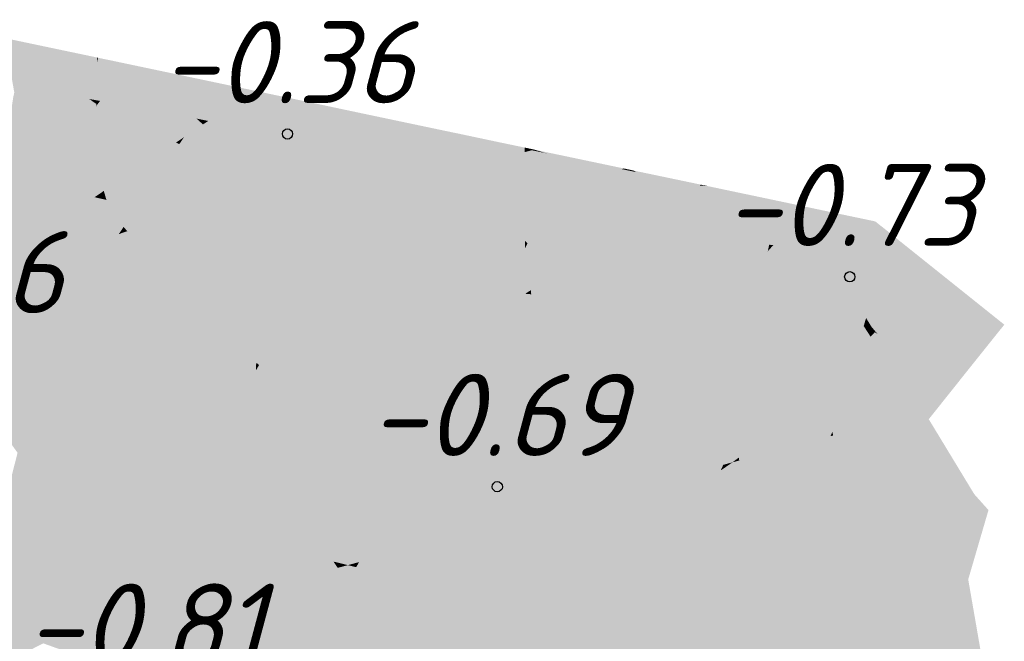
# Model space of a CAD drawing. Header units: metres. Extents: x 30306 to 66711, y 390887 to 402752.
# Tile 68 of 80: x 66265.02 to 66277.02, y 402638.53 to 402646.1. Entities that reach past the tile are written whole.
import ezdxf

# ---------------------------------------------------------------- set-up
doc = ezdxf.new("R2010")
doc.units = ezdxf.units.M
for name, color, linetype in [('GM-C3D-SURFACE-LABELS', 1, 'Continuous'), ('GM-C3D-SURFACE-TIN', 7, 'Continuous'), ('GM-C3D-SURFACE-TIN LABEL', 7, 'Continuous')]:
    doc.layers.add(name, color=color, linetype=linetype)
doc.styles.get("Standard").update_dxf_attribs({"font": 'isocpeur.ttf'})

msp = doc.modelspace()

# ---------------------------------------------------------------- linework, layer by layer
at = {"layer": 'GM-C3D-SURFACE-TIN', "color": 40, "linetype": 'Continuous', "lineweight": -3}
for points in [[(66264.954, 402645.212), (66265.082, 402645.823), (66264.837, 402645.875)], [(66265.322, 402645.147), (66265.082, 402645.823), (66264.954, 402645.212)], [(66265.868, 402645.132), (66265.962, 402645.578), (66265.082, 402645.823)], [(66265.962, 402645.578), (66265.963, 402645.638), (66265.082, 402645.823)], [(66265.322, 402645.147), (66265.868, 402645.132), (66265.082, 402645.823)], [(66265.962, 402645.578), (66265.974, 402645.635), (66265.963, 402645.638)], [(66265.988, 402645.111), (66265.974, 402645.635), (66265.962, 402645.578)], [(66265.988, 402645.111), (66266.093, 402645.61), (66265.974, 402645.635)], [(66265.988, 402645.111), (66266, 402645.109), (66266.093, 402645.61)], [(66266, 402645.109), (66266.105, 402645.608), (66266.093, 402645.61)], [(66266, 402645.109), (66267.088, 402644.91), (66266.105, 402645.608)], [(66267.088, 402644.91), (66267.187, 402645.38), (66266.105, 402645.608)], [(66265.868, 402645.132), (66265.954, 402645.117), (66265.962, 402645.578)], [(66265.954, 402645.117), (66265.988, 402645.111), (66265.962, 402645.578)], [(66267.088, 402644.91), (66267.176, 402644.893), (66267.187, 402645.38)], [(66267.176, 402644.893), (66267.274, 402645.362), (66267.187, 402645.38)], [(66267.176, 402644.893), (66267.318, 402644.865), (66267.274, 402645.362)], [(66267.647, 402645.086), (66267.871, 402645.236), (66267.274, 402645.362)], [(66267.318, 402644.865), (66267.647, 402645.086), (66267.274, 402645.362)], [(66268.168, 402644.699), (66267.871, 402645.236), (66267.647, 402645.086)], [(66268.168, 402644.699), (66268.264, 402645.153), (66267.871, 402645.236)], [(66265.322, 402645.147), (66265.333, 402645.125), (66265.953, 402645.073)], [(66265.322, 402645.147), (66265.953, 402645.073), (66265.868, 402645.132)], [(66265.339, 402645.114), (66265.953, 402645.073), (66265.333, 402645.125)], [(66265.339, 402645.114), (66265.617, 402644.583), (66265.952, 402645.045)], [(66265.339, 402645.114), (66265.952, 402645.045), (66265.953, 402645.073)], [(66265.868, 402645.132), (66265.953, 402645.073), (66265.953, 402645.082)], [(66265.868, 402645.132), (66265.953, 402645.082), (66265.954, 402645.117)], [(66265.954, 402645.117), (66265.953, 402645.082), (66265.988, 402645.111)], [(66265.988, 402645.111), (66265.953, 402645.082), (66265.971, 402645.071)], [(66265.988, 402645.111), (66265.971, 402645.071), (66266, 402645.109)], [(66266, 402645.109), (66265.971, 402645.071), (66267.088, 402644.91)], [(66268.168, 402644.699), (66268.304, 402644.671), (66268.264, 402645.153)], [(66268.304, 402644.671), (66268.4, 402645.125), (66268.264, 402645.153)], [(66268.304, 402644.671), (66269.233, 402644.477), (66268.4, 402645.125)], [(66269.233, 402644.477), (66269.328, 402644.929), (66268.4, 402645.125)], [(66265.654, 402644.535), (66265.952, 402645.045), (66265.617, 402644.583)], [(66265.654, 402644.535), (66265.949, 402644.879), (66265.952, 402645.045)], [(66265.949, 402644.879), (66265.971, 402645.071), (66265.952, 402645.045)], [(66265.949, 402644.879), (66266.925, 402644.602), (66265.971, 402645.071)], [(66265.952, 402645.045), (66265.971, 402645.071), (66265.953, 402645.073)], [(66265.953, 402645.073), (66265.971, 402645.071), (66265.953, 402645.082)], [(66265.971, 402645.071), (66266.925, 402644.602), (66267.088, 402644.91)], [(66267.318, 402644.865), (66268.168, 402644.699), (66267.647, 402645.086)], [(66265.876, 402644.247), (66265.949, 402644.879), (66265.654, 402644.535)], [(66265.936, 402644.177), (66265.949, 402644.879), (66265.876, 402644.247)], [(66265.936, 402644.177), (66266.925, 402644.602), (66265.949, 402644.879)], [(66267.088, 402644.91), (66266.925, 402644.602), (66266.988, 402644.644)], [(66267.088, 402644.91), (66266.988, 402644.644), (66267.022, 402644.667)], [(66267.088, 402644.91), (66267.022, 402644.667), (66267.176, 402644.893)], [(66267.176, 402644.893), (66267.022, 402644.667), (66267.254, 402644.823)], [(66267.176, 402644.893), (66267.254, 402644.823), (66267.318, 402644.865)], [(66269.233, 402644.477), (66270.222, 402644.741), (66269.328, 402644.929)], [(66267.254, 402644.823), (66266.965, 402644.582), (66267.991, 402644.166)], [(66267.254, 402644.823), (66267.022, 402644.667), (66266.965, 402644.582)], [(66267.318, 402644.865), (66267.254, 402644.823), (66267.991, 402644.166)], [(66267.318, 402644.865), (66267.991, 402644.166), (66268.168, 402644.699)], [(66266.988, 402644.644), (66266.925, 402644.602), (66266.965, 402644.582)], [(66267.022, 402644.667), (66266.988, 402644.644), (66266.965, 402644.582)], [(66268.168, 402644.699), (66267.991, 402644.166), (66268.304, 402644.671)], [(66268.304, 402644.671), (66267.991, 402644.166), (66269.044, 402643.825)], [(66268.304, 402644.671), (66269.044, 402643.825), (66269.233, 402644.477)], [(66269.233, 402644.477), (66270.125, 402644.281), (66270.222, 402644.741)], [(66270.125, 402644.281), (66270.386, 402644.707), (66270.222, 402644.741)], [(66270.125, 402644.281), (66270.289, 402644.244), (66270.386, 402644.707)], [(66270.289, 402644.244), (66271.175, 402644.485), (66270.386, 402644.707)], [(66271.175, 402644.485), (66270.848, 402644.609), (66270.386, 402644.707)], [(66265.936, 402644.177), (66266.045, 402644.012), (66266.925, 402644.602)], [(66266.077, 402643.903), (66266.925, 402644.602), (66266.045, 402644.012)], [(66266.077, 402643.903), (66266.451, 402643.819), (66266.925, 402644.602)], [(66266.451, 402643.819), (66266.965, 402644.582), (66266.925, 402644.602)], [(66266.451, 402643.819), (66266.898, 402643.719), (66266.965, 402644.582)], [(66266.898, 402643.719), (66267.613, 402643.559), (66266.965, 402644.582)], [(66266.965, 402644.582), (66267.613, 402643.559), (66267.991, 402644.166)], [(66271.175, 402644.485), (66271.174, 402644.527), (66270.848, 402644.609)], [(66271.175, 402644.485), (66271.262, 402644.508), (66271.174, 402644.527)], [(66271.189, 402644.034), (66271.262, 402644.508), (66271.175, 402644.485)], [(66271.189, 402644.034), (66271.288, 402644.503), (66271.262, 402644.508)], [(66269.233, 402644.477), (66269.044, 402643.825), (66270.119, 402643.561)], [(66269.233, 402644.477), (66270.119, 402643.561), (66270.125, 402644.281)], [(66270.289, 402644.244), (66271.176, 402644.037), (66271.175, 402644.485)], [(66271.189, 402644.034), (66271.175, 402644.485), (66271.176, 402644.037)], [(66271.189, 402644.034), (66271.435, 402644.472), (66271.288, 402644.503)], [(66271.34, 402643.998), (66271.435, 402644.472), (66271.189, 402644.034)], [(66271.34, 402643.998), (66271.439, 402644.471), (66271.435, 402644.472)], [(66271.34, 402643.998), (66272.358, 402644.278), (66271.439, 402644.471)], [(66270.125, 402644.281), (66270.119, 402643.561), (66270.289, 402644.244)], [(66272.276, 402643.768), (66272.358, 402644.278), (66271.34, 402643.998)], [(66272.276, 402643.768), (66272.383, 402644.273), (66272.358, 402644.278)], [(66272.276, 402643.768), (66272.495, 402644.25), (66272.383, 402644.273)], [(66267.613, 402643.559), (66267.964, 402643.481), (66267.991, 402644.166)], [(66267.964, 402643.481), (66268.746, 402643.305), (66267.991, 402644.166)], [(66267.991, 402644.166), (66268.746, 402643.305), (66269.044, 402643.825)], [(66270.289, 402644.244), (66270.119, 402643.561), (66271.179, 402643.405)], [(66270.289, 402644.244), (66271.179, 402643.405), (66271.176, 402644.037)], [(66272.391, 402643.739), (66272.495, 402644.25), (66272.276, 402643.768)], [(66272.391, 402643.739), (66272.498, 402644.249), (66272.495, 402644.25)], [(66272.391, 402643.739), (66272.533, 402644.242), (66272.498, 402644.249)], [(66272.391, 402643.739), (66273.054, 402643.922), (66272.533, 402644.242)], [(66273.054, 402643.922), (66273.308, 402644.079), (66272.533, 402644.242)], [(66271.189, 402644.034), (66271.176, 402644.037), (66271.179, 402643.405)], [(66271.189, 402644.034), (66271.179, 402643.405), (66271.21, 402643.375)], [(66271.34, 402643.998), (66271.189, 402644.034), (66271.21, 402643.375)], [(66273.054, 402643.922), (66273.408, 402644.071), (66273.308, 402644.079)], [(66273.054, 402643.922), (66273.512, 402644.049), (66273.408, 402644.071)], [(66273.392, 402643.479), (66273.512, 402644.049), (66273.054, 402643.922)], [(66273.392, 402643.479), (66273.568, 402644.037), (66273.512, 402644.049)], [(66273.447, 402643.465), (66273.568, 402644.037), (66273.392, 402643.479)], [(66273.447, 402643.465), (66274.268, 402643.89), (66273.568, 402644.037)], [(66272.276, 402643.768), (66271.34, 402643.998), (66271.21, 402643.375)], [(66272.65, 402643.671), (66273.054, 402643.922), (66272.391, 402643.739)], [(66273.392, 402643.479), (66273.054, 402643.922), (66272.65, 402643.671)], [(66266.287, 402643.574), (66266.451, 402643.819), (66266.077, 402643.903)], [(66266.287, 402643.574), (66266.898, 402643.719), (66266.451, 402643.819)], [(66268.746, 402643.305), (66269.043, 402643.239), (66269.044, 402643.825)], [(66269.043, 402643.239), (66269.855, 402643.057), (66269.044, 402643.825)], [(66269.855, 402643.057), (66270.119, 402643.561), (66269.044, 402643.825)], [(66273.701, 402643.396), (66274.268, 402643.89), (66273.447, 402643.465)], [(66273.701, 402643.396), (66274.156, 402643.357), (66274.268, 402643.89)], [(66274.205, 402643.352), (66274.268, 402643.89), (66274.156, 402643.357)], [(66274.205, 402643.352), (66274.614, 402643.817), (66274.268, 402643.89)], [(66274.205, 402643.352), (66274.511, 402643.326), (66274.614, 402643.817)], [(66274.537, 402643.324), (66274.614, 402643.817), (66274.511, 402643.326)], [(66274.537, 402643.324), (66274.706, 402643.797), (66274.614, 402643.817)], [(66274.537, 402643.324), (66274.605, 402643.318), (66274.706, 402643.797)], [(66274.605, 402643.318), (66274.913, 402643.291), (66274.706, 402643.797)], [(66275.274, 402643.26), (66275.449, 402643.641), (66274.706, 402643.797)], [(66275.274, 402643.26), (66274.706, 402643.797), (66274.913, 402643.291)], [(66266.287, 402643.574), (66266.33, 402643.522), (66266.898, 402643.719)], [(66266.33, 402643.522), (66266.835, 402642.903), (66266.898, 402643.719)], [(66266.835, 402642.903), (66267.613, 402643.559), (66266.898, 402643.719)], [(66272.276, 402643.768), (66271.21, 402643.375), (66272.043, 402643.295)], [(66272.276, 402643.768), (66272.043, 402643.295), (66272.299, 402643.453)], [(66272.276, 402643.768), (66272.299, 402643.453), (66272.348, 402643.484)], [(66272.391, 402643.739), (66272.276, 402643.768), (66272.348, 402643.484)], [(66272.65, 402643.671), (66272.348, 402643.484), (66272.312, 402643.269)], [(66273.392, 402643.479), (66272.65, 402643.671), (66272.312, 402643.269)], [(66272.65, 402643.671), (66272.391, 402643.739), (66272.348, 402643.484)], [(66266.835, 402642.903), (66266.956, 402642.769), (66267.613, 402643.559)], [(66266.956, 402642.769), (66267.054, 402642.66), (66267.613, 402643.559)], [(66267.054, 402642.66), (66267.964, 402643.481), (66267.613, 402643.559)], [(66269.855, 402643.057), (66270.139, 402642.993), (66270.119, 402643.561)], [(66270.139, 402642.993), (66271.179, 402643.311), (66270.119, 402643.561)], [(66271.179, 402643.311), (66271.179, 402643.381), (66270.119, 402643.561)], [(66271.179, 402643.405), (66270.119, 402643.561), (66271.179, 402643.381)], [(66275.359, 402643.196), (66275.449, 402643.641), (66275.274, 402643.26)], [(66275.359, 402643.196), (66275.611, 402643.512), (66275.449, 402643.641)], [(66267.054, 402642.66), (66267.1, 402642.62), (66267.964, 402643.481)], [(66267.1, 402642.62), (66267.331, 402642.418), (66267.964, 402643.481)], [(66267.903, 402641.919), (66267.964, 402643.481), (66267.331, 402642.418)], [(66267.903, 402641.919), (66268.746, 402643.305), (66267.964, 402643.481)], [(66272.299, 402643.453), (66272.043, 402643.295), (66272.312, 402643.269)], [(66272.348, 402643.484), (66272.299, 402643.453), (66272.312, 402643.269)], [(66273.392, 402643.479), (66272.312, 402643.269), (66273.419, 402643.242)], [(66273.447, 402643.465), (66273.392, 402643.479), (66273.419, 402643.242)], [(66273.701, 402643.396), (66273.447, 402643.465), (66273.419, 402643.242)], [(66275.404, 402643.162), (66275.611, 402643.512), (66275.359, 402643.196)], [(66275.404, 402643.162), (66275.697, 402643.443), (66275.611, 402643.512)], [(66275.543, 402643.057), (66275.697, 402643.443), (66275.404, 402643.162)], [(66275.543, 402643.057), (66275.955, 402643.236), (66275.697, 402643.443)], [(66270.942, 402642.814), (66271.179, 402643.311), (66270.139, 402642.993)], [(66271.182, 402642.76), (66271.179, 402643.311), (66270.942, 402642.814)], [(66271.179, 402643.405), (66271.179, 402643.381), (66271.21, 402643.375)], [(66271.179, 402643.311), (66271.21, 402643.375), (66271.179, 402643.381)], [(66271.251, 402642.803), (66271.21, 402643.375), (66271.179, 402643.311)], [(66271.182, 402642.76), (66271.251, 402642.803), (66271.179, 402643.311)], [(66271.251, 402642.803), (66272.043, 402643.295), (66271.21, 402643.375)], [(66273.701, 402643.396), (66273.419, 402643.242), (66273.754, 402643.258)], [(66267.903, 402641.919), (66267.938, 402641.892), (66268.746, 402643.305)], [(66268.194, 402641.742), (66268.746, 402643.305), (66267.938, 402641.892)], [(66268.194, 402641.742), (66269.041, 402641.504), (66268.746, 402643.305)], [(66269.041, 402641.504), (66269.043, 402643.239), (66268.746, 402643.305)], [(66269.041, 402641.504), (66269.855, 402643.057), (66269.043, 402643.239)], [(66272.057, 402642.676), (66272.043, 402643.295), (66271.251, 402642.803)], [(66272.057, 402642.676), (66272.312, 402643.269), (66272.043, 402643.295)], [(66272.38, 402642.646), (66272.312, 402643.269), (66272.057, 402642.676)], [(66272.932, 402642.593), (66273.038, 402642.672), (66272.312, 402643.269)], [(66272.932, 402642.593), (66272.312, 402643.269), (66272.38, 402642.646)], [(66273.264, 402642.841), (66273.419, 402643.242), (66272.312, 402643.269)], [(66273.264, 402642.841), (66272.312, 402643.269), (66273.038, 402642.672)], [(66273.264, 402642.841), (66273.455, 402642.99), (66273.419, 402643.242)], [(66273.754, 402643.258), (66273.419, 402643.242), (66273.455, 402642.99)], [(66275.543, 402643.057), (66275.711, 402642.931), (66275.955, 402643.236)], [(66276.398, 402642.413), (66275.955, 402643.236), (66275.711, 402642.931)], [(66276.398, 402642.413), (66277.022, 402642.383), (66275.955, 402643.236)], [(66269.041, 402641.504), (66270.198, 402641.323), (66269.855, 402643.057)], [(66270.198, 402641.323), (66270.139, 402642.993), (66269.855, 402643.057)], [(66270.198, 402641.323), (66270.306, 402641.48), (66270.139, 402642.993)], [(66270.306, 402641.48), (66270.942, 402642.814), (66270.139, 402642.993)], [(66270.306, 402641.48), (66271.182, 402642.76), (66270.942, 402642.814)], [(66270.76, 402641.316), (66271.182, 402642.76), (66270.306, 402641.48)], [(66270.76, 402641.316), (66271.318, 402641.583), (66271.182, 402642.76)], [(66271.255, 402642.753), (66271.251, 402642.803), (66271.182, 402642.76)], [(66271.339, 402641.592), (66271.255, 402642.753), (66271.182, 402642.76)], [(66271.339, 402641.592), (66271.182, 402642.76), (66271.318, 402641.583)], [(66272.057, 402642.676), (66271.251, 402642.803), (66271.255, 402642.753)], [(66271.67, 402641.781), (66272.057, 402642.676), (66271.255, 402642.753)], [(66271.67, 402641.781), (66271.255, 402642.753), (66271.339, 402641.592)], [(66271.67, 402641.781), (66272.225, 402642.115), (66272.057, 402642.676)], [(66272.424, 402642.235), (66272.38, 402642.646), (66272.057, 402642.676)], [(66272.424, 402642.235), (66272.057, 402642.676), (66272.225, 402642.115)], [(66272.932, 402642.593), (66272.38, 402642.646), (66272.424, 402642.235)], [(66276.398, 402642.413), (66276.45, 402642.374), (66277.022, 402642.383)], [(66276.627, 402642.24), (66277.022, 402642.383), (66276.45, 402642.374)], [(66276.627, 402642.24), (66276.887, 402642.215), (66277.022, 402642.383)], [(66276.627, 402642.24), (66276.803, 402642.11), (66276.887, 402642.215)], [(66268.194, 402641.742), (66268.799, 402641.383), (66269.041, 402641.504)], [(66268.799, 402641.383), (66268.918, 402641.312), (66269.041, 402641.504)], [(66268.918, 402641.312), (66269.05, 402641.251), (66269.041, 402641.504)], [(66269.05, 402641.251), (66270.161, 402641.268), (66269.041, 402641.504)], [(66269.041, 402641.504), (66270.161, 402641.268), (66270.198, 402641.323)], [(66270.201, 402641.26), (66270.306, 402641.48), (66270.198, 402641.323)], [(66270.541, 402641.212), (66270.306, 402641.48), (66270.201, 402641.26)], [(66270.541, 402641.212), (66270.76, 402641.316), (66270.306, 402641.48)], [(66269.05, 402641.251), (66269.941, 402640.947), (66270.161, 402641.268)], [(66269.99, 402640.965), (66270.161, 402641.268), (66269.941, 402640.947)], [(66269.99, 402640.965), (66270.201, 402641.26), (66270.161, 402641.268)], [(66270.201, 402641.26), (66270.198, 402641.323), (66270.161, 402641.268)], [(66269.99, 402640.965), (66270.037, 402640.982), (66270.201, 402641.26)], [(66270.037, 402640.982), (66270.216, 402641.054), (66270.201, 402641.26)], [(66270.216, 402641.054), (66270.272, 402641.081), (66270.201, 402641.26)], [(66270.541, 402641.212), (66270.201, 402641.26), (66270.272, 402641.081)]]:
    msp.add_solid(points, dxfattribs=at)
at = {"layer": 'GM-C3D-SURFACE-TIN', "color": 50, "linetype": 'Continuous', "lineweight": -3}
for points in [[(66264.766, 402644.028), (66265.19, 402643.995), (66264.942, 402645.158)], [(66264.942, 402645.158), (66265.322, 402645.147), (66264.954, 402645.212)], [(66265.19, 402643.995), (66265.339, 402645.114), (66264.942, 402645.158)], [(66264.942, 402645.158), (66265.339, 402645.114), (66265.333, 402645.125)], [(66264.942, 402645.158), (66265.333, 402645.125), (66265.322, 402645.147)], [(66265.19, 402643.995), (66265.617, 402644.583), (66265.339, 402645.114)], [(66265.19, 402643.995), (66265.654, 402644.535), (66265.617, 402644.583)], [(66265.19, 402643.995), (66265.876, 402644.247), (66265.654, 402644.535)], [(66265.19, 402643.995), (66265.84, 402643.943), (66265.876, 402644.247)], [(66265.84, 402643.943), (66265.936, 402644.177), (66265.876, 402644.247)], [(66265.84, 402643.943), (66265.932, 402643.936), (66265.936, 402644.177)], [(66265.932, 402643.936), (66266.045, 402644.012), (66265.936, 402644.177)], [(66264.643, 402643.24), (66265.19, 402643.995), (66264.766, 402644.028)], [(66264.643, 402643.24), (66265.342, 402642.878), (66265.19, 402643.995)], [(66265.342, 402642.878), (66265.815, 402643.726), (66265.19, 402643.995)], [(66265.19, 402643.995), (66265.815, 402643.726), (66265.84, 402643.943)], [(66265.815, 402643.726), (66265.932, 402643.936), (66265.84, 402643.943)], [(66265.815, 402643.726), (66266.227, 402643.486), (66265.932, 402643.936)], [(66265.932, 402643.936), (66266.077, 402643.903), (66266.045, 402644.012)], [(66265.932, 402643.936), (66266.227, 402643.486), (66266.287, 402643.574)], [(66265.932, 402643.936), (66266.287, 402643.574), (66266.077, 402643.903)], [(66265.342, 402642.878), (66265.696, 402642.696), (66265.815, 402643.726)], [(66265.696, 402642.696), (66266.227, 402643.486), (66265.815, 402643.726)], [(66266.227, 402643.486), (66266.33, 402643.522), (66266.287, 402643.574)], [(66265.696, 402642.696), (66266.812, 402642.595), (66266.227, 402643.486)], [(66266.812, 402642.595), (66266.33, 402643.522), (66266.227, 402643.486)], [(66266.812, 402642.595), (66266.835, 402642.903), (66266.33, 402643.522)], [(66274.139, 402643.277), (66273.701, 402643.396), (66273.754, 402643.258)], [(66274.139, 402643.277), (66274.156, 402643.357), (66273.701, 402643.396)], [(66274.139, 402643.277), (66274.205, 402643.352), (66274.156, 402643.357)], [(66274.472, 402643.14), (66274.205, 402643.352), (66274.139, 402643.277)], [(66274.472, 402643.14), (66274.511, 402643.326), (66274.205, 402643.352)], [(66274.472, 402643.14), (66274.537, 402643.324), (66274.511, 402643.326)], [(66274.56, 402643.103), (66274.537, 402643.324), (66274.472, 402643.14)], [(66274.56, 402643.103), (66274.605, 402643.318), (66274.537, 402643.324)], [(66275.089, 402642.86), (66274.605, 402643.318), (66274.56, 402643.103)], [(66275.089, 402642.86), (66274.913, 402643.291), (66274.605, 402643.318)], [(66264.459, 402641.518), (66265.342, 402642.878), (66264.643, 402643.24)], [(66273.521, 402642.537), (66273.754, 402643.258), (66273.455, 402642.99)], [(66274.002, 402642.491), (66274.139, 402643.277), (66273.521, 402642.537)], [(66273.521, 402642.537), (66274.139, 402643.277), (66273.754, 402643.258)], [(66274.242, 402642.468), (66274.139, 402643.277), (66274.002, 402642.491)], [(66274.242, 402642.468), (66274.472, 402643.14), (66274.139, 402643.277)], [(66275.089, 402642.86), (66275.274, 402643.26), (66274.913, 402643.291)], [(66275.089, 402642.86), (66275.359, 402643.196), (66275.274, 402643.26)], [(66275.089, 402642.86), (66275.404, 402643.162), (66275.359, 402643.196)], [(66274.628, 402642.431), (66274.472, 402643.14), (66274.242, 402642.468)], [(66274.628, 402642.431), (66274.56, 402643.103), (66274.472, 402643.14)], [(66275.337, 402642.464), (66274.56, 402643.103), (66274.682, 402642.426)], [(66274.682, 402642.426), (66274.56, 402643.103), (66274.628, 402642.431)], [(66275.337, 402642.464), (66275.089, 402642.86), (66274.56, 402643.103)], [(66275.089, 402642.86), (66275.543, 402643.057), (66275.404, 402643.162)], [(66273.521, 402642.537), (66273.455, 402642.99), (66273.264, 402642.841)], [(66275.337, 402642.464), (66275.543, 402643.057), (66275.089, 402642.86)], [(66275.337, 402642.464), (66275.711, 402642.931), (66275.543, 402643.057)], [(66264.459, 402641.518), (66264.552, 402641.46), (66265.342, 402642.878)], [(66264.552, 402641.46), (66265.696, 402642.696), (66265.342, 402642.878)], [(66266.812, 402642.595), (66266.956, 402642.769), (66266.835, 402642.903)], [(66273.16, 402642.571), (66273.264, 402642.841), (66273.038, 402642.672)], [(66273.521, 402642.537), (66273.264, 402642.841), (66273.16, 402642.571)], [(66275.337, 402642.464), (66276.398, 402642.413), (66275.711, 402642.931)], [(66266.916, 402642.437), (66266.956, 402642.769), (66266.812, 402642.595)], [(66266.916, 402642.437), (66267.054, 402642.66), (66266.956, 402642.769)], [(66264.552, 402641.46), (66264.579, 402641.413), (66265.696, 402642.696)], [(66264.579, 402641.413), (66264.618, 402641.347), (66265.696, 402642.696)], [(66264.994, 402640.821), (66265.696, 402642.696), (66264.618, 402641.347)], [(66264.994, 402640.821), (66265.548, 402640.563), (66265.696, 402642.696)], [(66265.548, 402640.563), (66266.783, 402642.223), (66265.696, 402642.696)], [(66265.696, 402642.696), (66266.783, 402642.223), (66266.812, 402642.595)], [(66266.783, 402642.223), (66266.916, 402642.437), (66266.812, 402642.595)], [(66266.916, 402642.437), (66267.1, 402642.62), (66267.054, 402642.66)], [(66267.139, 402642.096), (66267.1, 402642.62), (66266.916, 402642.437)], [(66267.139, 402642.096), (66267.331, 402642.418), (66267.1, 402642.62)], [(66272.557, 402641.009), (66272.932, 402642.593), (66272.424, 402642.235)], [(66272.557, 402641.009), (66273.16, 402642.571), (66272.932, 402642.593)], [(66273.16, 402642.571), (66273.038, 402642.672), (66272.932, 402642.593)], [(66273.742, 402641.003), (66273.16, 402642.571), (66272.557, 402641.009)], [(66273.742, 402641.003), (66273.521, 402642.537), (66273.16, 402642.571)], [(66273.742, 402641.003), (66274.002, 402642.491), (66273.521, 402642.537)], [(66273.742, 402641.003), (66274.242, 402642.468), (66274.002, 402642.491)], [(66274.083, 402641.025), (66274.242, 402642.468), (66273.742, 402641.003)], [(66274.083, 402641.025), (66274.692, 402641.553), (66274.242, 402642.468)], [(66274.8, 402641.647), (66274.628, 402642.431), (66274.242, 402642.468)], [(66274.8, 402641.647), (66274.242, 402642.468), (66274.692, 402641.553)], [(66266.783, 402642.223), (66267.139, 402642.096), (66266.916, 402642.437)], [(66267.139, 402642.096), (66267.903, 402641.919), (66267.331, 402642.418)], [(66274.819, 402641.664), (66274.682, 402642.426), (66274.628, 402642.431)], [(66274.819, 402641.664), (66274.628, 402642.431), (66274.8, 402641.647)], [(66275.308, 402642.366), (66275.337, 402642.464), (66274.682, 402642.426)], [(66275.218, 402642.063), (66275.308, 402642.366), (66274.682, 402642.426)], [(66275.218, 402642.063), (66274.682, 402642.426), (66274.819, 402641.664)], [(66275.218, 402642.063), (66275.302, 402642.148), (66275.308, 402642.366)], [(66275.391, 402642.238), (66275.308, 402642.366), (66275.302, 402642.148)], [(66275.403, 402642.357), (66275.337, 402642.464), (66275.308, 402642.366)], [(66275.391, 402642.238), (66275.403, 402642.357), (66275.308, 402642.366)], [(66275.403, 402642.357), (66276.398, 402642.413), (66275.337, 402642.464)], [(66275.391, 402642.238), (66275.444, 402642.292), (66275.403, 402642.357)], [(66275.403, 402642.357), (66276.45, 402642.374), (66276.398, 402642.413)], [(66275.403, 402642.357), (66276.627, 402642.24), (66276.45, 402642.374)], [(66275.479, 402642.266), (66275.403, 402642.357), (66275.444, 402642.292)], [(66275.479, 402642.266), (66276.627, 402642.24), (66275.403, 402642.357)], [(66272.557, 402641.009), (66272.424, 402642.235), (66272.225, 402642.115)], [(66275.479, 402642.266), (66276.388, 402641.591), (66276.803, 402642.11)], [(66275.479, 402642.266), (66276.803, 402642.11), (66276.627, 402642.24)], [(66265.548, 402640.563), (66266.714, 402640.109), (66266.783, 402642.223)], [(66266.714, 402640.109), (66267.601, 402641.393), (66266.783, 402642.223)], [(66267.601, 402641.393), (66267.139, 402642.096), (66266.783, 402642.223)], [(66272.557, 402641.009), (66272.225, 402642.115), (66271.67, 402641.781)], [(66267.601, 402641.393), (66267.9, 402641.826), (66267.139, 402642.096)], [(66267.139, 402642.096), (66267.9, 402641.826), (66267.903, 402641.919)], [(66267.9, 402641.826), (66267.938, 402641.892), (66267.903, 402641.919)], [(66267.9, 402641.826), (66268.194, 402641.742), (66267.938, 402641.892)], [(66267.903, 402640.933), (66267.9, 402641.826), (66267.601, 402641.393)], [(66267.903, 402640.933), (66268.194, 402641.742), (66267.9, 402641.826)], [(66271.375, 402641.095), (66271.67, 402641.781), (66271.339, 402641.592)], [(66272.557, 402641.009), (66271.67, 402641.781), (66271.375, 402641.095)], [(66267.903, 402640.933), (66268.799, 402641.383), (66268.194, 402641.742)], [(66271.375, 402641.095), (66271.318, 402641.583), (66270.76, 402641.316)], [(66271.375, 402641.095), (66271.339, 402641.592), (66271.318, 402641.583)], [(66266.714, 402640.109), (66267.903, 402640.933), (66267.601, 402641.393)], [(66268.294, 402640.337), (66268.799, 402641.383), (66267.903, 402640.933)], [(66268.294, 402640.337), (66268.918, 402641.312), (66268.799, 402641.383)], [(66269.109, 402639.731), (66268.918, 402641.312), (66268.294, 402640.337)], [(66269.109, 402639.731), (66269.05, 402641.251), (66268.918, 402641.312)], [(66271.375, 402641.095), (66270.76, 402641.316), (66270.541, 402641.212)], [(66269.109, 402639.731), (66269.941, 402640.947), (66269.05, 402641.251)], [(66270.734, 402639.911), (66270.541, 402641.212), (66270.272, 402641.081)], [(66270.734, 402639.911), (66271.375, 402641.095), (66270.541, 402641.212)], [(66270.308, 402639.797), (66270.216, 402641.054), (66270.037, 402640.982)], [(66270.734, 402639.911), (66270.272, 402641.081), (66270.216, 402641.054)], [(66270.734, 402639.911), (66270.216, 402641.054), (66270.308, 402639.797)], [(66271.481, 402640.11), (66271.375, 402641.095), (66270.734, 402639.911)], [(66272.209, 402640.305), (66271.375, 402641.095), (66271.481, 402640.11)], [(66272.209, 402640.305), (66272.557, 402641.009), (66271.375, 402641.095)], [(66266.714, 402640.109), (66267.907, 402639.73), (66267.903, 402640.933)], [(66267.907, 402639.73), (66268.294, 402640.337), (66267.903, 402640.933)], [(66269.157, 402639.49), (66269.99, 402640.965), (66269.109, 402639.731)], [(66269.109, 402639.731), (66269.99, 402640.965), (66269.941, 402640.947)], [(66270.308, 402639.797), (66270.037, 402640.982), (66269.157, 402639.49)], [(66269.157, 402639.49), (66270.037, 402640.982), (66269.99, 402640.965)], [(66272.641, 402640.42), (66272.557, 402641.009), (66272.209, 402640.305)], [(66273.596, 402640.675), (66272.557, 402641.009), (66272.641, 402640.42)], [(66273.596, 402640.675), (66273.742, 402641.003), (66272.557, 402641.009)], [(66273.709, 402640.706), (66273.742, 402641.003), (66273.596, 402640.675)], [(66273.709, 402640.706), (66273.785, 402640.763), (66273.742, 402641.003)], [(66274.083, 402641.025), (66273.742, 402641.003), (66274.065, 402641.009)], [(66273.785, 402640.763), (66274.065, 402641.009), (66273.742, 402641.003)], [(66264.994, 402640.821), (66264.693, 402639.65), (66265.548, 402640.563)], [(66273.565, 402640.607), (66273.596, 402640.675), (66272.641, 402640.42)], [(66273.565, 402640.607), (66273.608, 402640.636), (66273.596, 402640.675)], [(66273.709, 402640.706), (66273.596, 402640.675), (66273.608, 402640.636)], [(66265.548, 402640.563), (66264.693, 402639.65), (66265.437, 402639.609)], [(66265.548, 402640.563), (66265.437, 402639.609), (66266.239, 402639.566)], [(66265.548, 402640.563), (66266.239, 402639.566), (66266.714, 402640.109)], [(66273.565, 402640.607), (66272.641, 402640.42), (66272.697, 402640.028)], [(66267.907, 402639.73), (66268.846, 402639.496), (66268.294, 402640.337)], [(66268.846, 402639.496), (66269.109, 402639.731), (66268.294, 402640.337)], [(66272.697, 402640.028), (66272.641, 402640.42), (66272.209, 402640.305)], [(66271.821, 402639.519), (66272.209, 402640.305), (66271.481, 402640.11)], [(66271.821, 402639.519), (66272.421, 402639.868), (66272.209, 402640.305)], [(66272.697, 402640.028), (66272.209, 402640.305), (66272.421, 402639.868)], [(66266.714, 402640.109), (66266.239, 402639.566), (66266.667, 402639.542)], [(66266.714, 402640.109), (66266.667, 402639.542), (66267.707, 402639.485)], [(66266.714, 402640.109), (66267.707, 402639.485), (66267.907, 402639.73)], [(66271.561, 402639.374), (66271.481, 402640.11), (66270.734, 402639.911)], [(66271.821, 402639.519), (66271.481, 402640.11), (66271.561, 402639.374)], [(66270.352, 402639.204), (66270.734, 402639.911), (66270.308, 402639.797)], [(66271.041, 402639.124), (66270.734, 402639.911), (66270.352, 402639.204)], [(66271.561, 402639.374), (66270.734, 402639.911), (66271.37, 402639.282)], [(66271.041, 402639.124), (66271.37, 402639.282), (66270.734, 402639.911)], [(66267.907, 402639.73), (66267.707, 402639.485), (66267.894, 402639.475)], [(66267.907, 402639.73), (66267.894, 402639.475), (66268.846, 402639.496)], [(66268.846, 402639.496), (66268.933, 402639.475), (66269.109, 402639.731)], [(66269.02, 402639.453), (66269.109, 402639.731), (66268.933, 402639.475)], [(66269.119, 402639.48), (66269.109, 402639.731), (66269.02, 402639.453)], [(66269.157, 402639.49), (66269.109, 402639.731), (66269.119, 402639.48)], [(66270.352, 402639.204), (66270.308, 402639.797), (66269.157, 402639.49)], [(66264.102, 402639.019), (66265.308, 402638.5), (66264.693, 402639.65)], [(66265.308, 402638.5), (66265.437, 402639.609), (66264.693, 402639.65)], [(66265.308, 402638.5), (66266.239, 402639.566), (66265.437, 402639.609)], [(66265.308, 402638.5), (66266.544, 402638.055), (66266.239, 402639.566)], [(66266.544, 402638.055), (66266.667, 402639.542), (66266.239, 402639.566)], [(66266.544, 402638.055), (66267.707, 402639.485), (66266.667, 402639.542)], [(66266.544, 402638.055), (66267.805, 402637.685), (66267.707, 402639.485)], [(66267.805, 402637.685), (66267.894, 402639.475), (66267.707, 402639.485)], [(66267.805, 402637.685), (66268.88, 402639.11), (66267.894, 402639.475)], [(66267.894, 402639.475), (66268.896, 402639.42), (66268.846, 402639.496)], [(66267.894, 402639.475), (66268.88, 402639.11), (66268.896, 402639.42)], [(66268.846, 402639.496), (66268.896, 402639.42), (66268.933, 402639.475)], [(66269.02, 402639.453), (66268.933, 402639.475), (66268.896, 402639.42)], [(66269.121, 402639.428), (66269.119, 402639.48), (66269.02, 402639.453)], [(66269.121, 402639.428), (66269.157, 402639.49), (66269.119, 402639.48)], [(66270.352, 402639.204), (66269.157, 402639.49), (66269.121, 402639.428)], [(66268.88, 402639.11), (66268.982, 402639.244), (66268.896, 402639.42)], [(66269.02, 402639.453), (66268.896, 402639.42), (66268.982, 402639.244)], [(66269.121, 402639.428), (66269.02, 402639.453), (66268.982, 402639.244)], [(66269.121, 402639.428), (66268.982, 402639.244), (66269.113, 402638.978)], [(66270.352, 402639.204), (66269.121, 402639.428), (66269.113, 402638.978)], [(66268.88, 402639.11), (66269.113, 402638.978), (66268.982, 402639.244)], [(66267.805, 402637.685), (66268.796, 402637.46), (66268.88, 402639.11)], [(66268.796, 402637.46), (66269.113, 402638.978), (66268.88, 402639.11)], [(66270.352, 402639.204), (66269.113, 402638.978), (66269.558, 402638.07)], [(66270.352, 402639.204), (66269.558, 402638.07), (66270.382, 402637.18)], [(66271.041, 402639.124), (66270.352, 402639.204), (66270.382, 402637.18)], [(66271.041, 402639.124), (66270.382, 402637.18), (66271.266, 402638.551)], [(66264.102, 402639.019), (66264.301, 402637.991), (66265.308, 402638.5)], [(66268.796, 402637.46), (66269.085, 402637.394), (66269.113, 402638.978)], [(66269.085, 402637.394), (66269.558, 402638.07), (66269.113, 402638.978)], [(66271.667, 402637.504), (66271.266, 402638.551), (66270.382, 402637.18)]]:
    msp.add_solid(points, dxfattribs=at)
at = {"layer": 'GM-C3D-SURFACE-TIN', "color": 23, "linetype": 'Continuous', "lineweight": -3}
for points in [[(66270.848, 402644.609), (66271.174, 402644.527), (66271.174, 402644.541)], [(66271.262, 402644.508), (66271.291, 402644.516), (66271.174, 402644.541)], [(66271.262, 402644.508), (66271.174, 402644.541), (66271.174, 402644.527)], [(66271.262, 402644.508), (66271.288, 402644.503), (66271.291, 402644.516)], [(66271.435, 402644.472), (66271.291, 402644.516), (66271.288, 402644.503)], [(66271.435, 402644.472), (66271.442, 402644.484), (66271.291, 402644.516)], [(66271.435, 402644.472), (66271.439, 402644.471), (66271.442, 402644.484)], [(66272.358, 402644.278), (66271.442, 402644.484), (66271.439, 402644.471)], [(66272.358, 402644.278), (66272.385, 402644.286), (66271.442, 402644.484)], [(66272.358, 402644.278), (66272.383, 402644.273), (66272.385, 402644.286)], [(66272.495, 402644.25), (66272.385, 402644.286), (66272.383, 402644.273)], [(66272.495, 402644.25), (66272.501, 402644.261), (66272.385, 402644.286)], [(66272.495, 402644.25), (66272.498, 402644.249), (66272.501, 402644.261)], [(66272.533, 402644.242), (66272.501, 402644.261), (66272.498, 402644.249)], [(66273.308, 402644.079), (66273.323, 402644.089), (66272.501, 402644.261)], [(66273.308, 402644.079), (66272.501, 402644.261), (66272.533, 402644.242)], [(66273.408, 402644.071), (66273.323, 402644.089), (66273.308, 402644.079)]]:
    msp.add_solid(points, dxfattribs=at)
at = {"layer": 'GM-C3D-SURFACE-TIN', "color": 60, "linetype": 'Continuous', "lineweight": -3}
for points in [[(66275.272, 402641.123), (66275.391, 402642.238), (66275.302, 402642.148)], [(66276.041, 402641.328), (66275.391, 402642.238), (66275.272, 402641.123)], [(66276.041, 402641.328), (66275.444, 402642.292), (66275.391, 402642.238)], [(66276.041, 402641.328), (66275.479, 402642.266), (66275.444, 402642.292)], [(66276.041, 402641.328), (66276.216, 402641.375), (66275.479, 402642.266)], [(66276.216, 402641.375), (66276.388, 402641.591), (66275.479, 402642.266)], [(66275.272, 402641.123), (66275.302, 402642.148), (66275.218, 402642.063)], [(66274.926, 402641.078), (66275.218, 402642.063), (66274.819, 402641.664)], [(66275.272, 402641.123), (66275.218, 402642.063), (66274.926, 402641.078)], [(66274.926, 402641.078), (66274.8, 402641.647), (66274.692, 402641.553)], [(66274.926, 402641.078), (66274.819, 402641.664), (66274.8, 402641.647)], [(66274.926, 402641.078), (66274.692, 402641.553), (66274.083, 402641.025)], [(66276.101, 402641.231), (66276.041, 402641.328), (66275.272, 402641.123)], [(66276.101, 402641.231), (66276.216, 402641.375), (66276.041, 402641.328)], [(66275.769, 402640.301), (66276.101, 402641.231), (66275.272, 402641.123)], [(66275.769, 402640.301), (66276.227, 402640.719), (66276.101, 402641.231)], [(66276.342, 402640.834), (66276.101, 402641.231), (66276.227, 402640.719)], [(66274.904, 402641.025), (66274.926, 402641.078), (66274.083, 402641.025)], [(66274.935, 402641.033), (66274.926, 402641.078), (66274.904, 402641.025)], [(66275.199, 402639.787), (66274.935, 402641.033), (66274.904, 402641.025)], [(66275.272, 402641.123), (66274.926, 402641.078), (66274.935, 402641.033)], [(66275.315, 402639.892), (66275.272, 402641.123), (66274.935, 402641.033)], [(66275.315, 402639.892), (66274.935, 402641.033), (66275.199, 402639.787)], [(66275.769, 402640.301), (66275.272, 402641.123), (66275.315, 402639.892)], [(66274.904, 402641.025), (66274.065, 402641.009), (66273.785, 402640.763)], [(66274.904, 402641.025), (66273.785, 402640.763), (66273.791, 402640.728)], [(66274.095, 402639.01), (66274.904, 402641.025), (66273.791, 402640.728)], [(66274.904, 402641.025), (66274.083, 402641.025), (66274.065, 402641.009)], [(66274.236, 402639.021), (66274.904, 402641.025), (66274.095, 402639.01)], [(66274.236, 402639.021), (66275.189, 402639.779), (66274.904, 402641.025)], [(66275.199, 402639.787), (66274.904, 402641.025), (66275.189, 402639.779)], [(66274.095, 402639.01), (66273.709, 402640.706), (66273.608, 402640.636)], [(66273.791, 402640.728), (66273.785, 402640.763), (66273.709, 402640.706)], [(66274.095, 402639.01), (66273.791, 402640.728), (66273.709, 402640.706)], [(66272.844, 402638.995), (66273.565, 402640.607), (66272.697, 402640.028)], [(66274.095, 402639.01), (66273.565, 402640.607), (66272.844, 402638.995)], [(66274.095, 402639.01), (66273.608, 402640.636), (66273.565, 402640.607)], [(66272.844, 402638.995), (66272.697, 402640.028), (66272.421, 402639.868)], [(66272.844, 402638.995), (66272.421, 402639.868), (66271.821, 402639.519)], [(66271.595, 402639.06), (66271.821, 402639.519), (66271.561, 402639.374)], [(66272.844, 402638.995), (66271.821, 402639.519), (66271.595, 402639.06)], [(66271.595, 402639.06), (66271.561, 402639.374), (66271.37, 402639.282)], [(66271.595, 402639.06), (66271.37, 402639.282), (66271.041, 402639.124)], [(66271.595, 402639.06), (66271.041, 402639.124), (66271.266, 402638.551)], [(66271.595, 402639.06), (66271.266, 402638.551), (66271.667, 402637.504)], [(66272.844, 402638.995), (66271.595, 402639.06), (66271.667, 402637.504)], [(66272.844, 402638.995), (66271.667, 402637.504), (66271.78, 402637.201)], [(66272.844, 402638.995), (66271.78, 402637.201), (66271.839, 402637.04)], [(66272.844, 402638.995), (66271.839, 402637.04), (66273.001, 402636.992)], [(66274.095, 402639.01), (66272.844, 402638.995), (66273.001, 402636.992)], [(66274.095, 402639.01), (66273.001, 402636.992), (66274.314, 402637.018)], [(66274.236, 402639.021), (66274.095, 402639.01), (66274.314, 402637.018)], [(66274.236, 402639.021), (66274.314, 402637.018), (66274.674, 402637.748)]]:
    msp.add_solid(points, dxfattribs=at)
at = {"layer": 'GM-C3D-SURFACE-TIN', "color": 70, "linetype": 'Continuous', "lineweight": -3}
for points in [[(66276.582, 402639.279), (66276.342, 402640.834), (66276.227, 402640.719)], [(66276.582, 402639.279), (66276.656, 402640.317), (66276.342, 402640.834)], [(66276.582, 402639.279), (66276.227, 402640.719), (66275.769, 402640.301)], [(66276.582, 402639.279), (66276.829, 402640.124), (66276.656, 402640.317)], [(66275.343, 402639.105), (66275.769, 402640.301), (66275.315, 402639.892)], [(66276.582, 402639.279), (66275.769, 402640.301), (66275.343, 402639.105)], [(66275.343, 402639.105), (66275.315, 402639.892), (66275.199, 402639.787)], [(66275.343, 402639.105), (66275.189, 402639.779), (66274.236, 402639.021)], [(66275.343, 402639.105), (66275.199, 402639.787), (66275.189, 402639.779)], [(66276.582, 402639.279), (66275.343, 402639.105), (66275.624, 402637.124)], [(66276.582, 402639.279), (66275.624, 402637.124), (66276.804, 402638.001)], [(66275.343, 402639.105), (66274.236, 402639.021), (66274.674, 402637.748)], [(66275.343, 402639.105), (66274.674, 402637.748), (66274.907, 402637.066)], [(66275.343, 402639.105), (66274.907, 402637.066), (66275.624, 402637.124)]]:
    msp.add_solid(points, dxfattribs=at)
at = {"layer": 'GM-C3D-SURFACE-TIN LABEL', "color": 6, "linetype": 'Continuous', "lineweight": -3}
for centre in [(66268.284, 402644.706, -0.363), (66275.138, 402642.967, -0.735), (66270.842, 402640.409, -0.687)]:
    msp.add_circle(centre, 0.0625, dxfattribs=at)

# ---------------------------------------------------------------- texts
at = {"layer": 'GM-C3D-SURFACE-LABELS', "color": 10, "linetype": 'Continuous', "lineweight": -3, "char_height": 1, "attachment_point": 8}
for s, insert in [('{\\fISOCPEUR|b0|i1|c0|p34;-0.36}', (66268.284, 402645.081, -0.363)), ('{\\fISOCPEUR|b0|i1|c0|p34;-0.73}', (66275.138, 402643.342, -0.735)), ('{\\fISOCPEUR|b0|i1|c0|p34;-0.96}', (66263.988, 402642.523, -0.958)), ('{\\fISOCPEUR|b0|i1|c0|p34;-0.69}', (66270.842, 402640.784, -0.687)), ('{\\fISOCPEUR|b0|i1|c0|p34;-0.81}', (66266.545, 402638.227, -0.808))]:
    msp.add_mtext(s, dxfattribs=dict(at, insert=insert))

doc.saveas('drawing.dxf')
